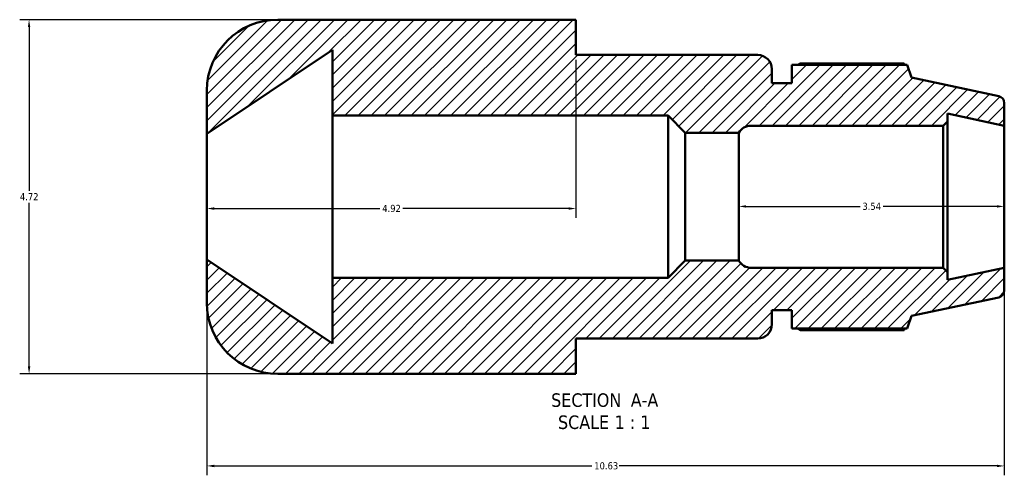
# Model space of a CAD drawing. Header units: inches. Extents: x 0.1 to 45.6, y -12 to 29.5.
# Tile 1 of 7: x 11.1 to 24.2, y -12 to -5.9. Entities that reach past the tile are written whole.
import ezdxf

# ---------------------------------------------------------------- set-up
doc = ezdxf.new("R2010")
doc.units = ezdxf.units.IN
doc.header["$MEASUREMENT"] = 0
for name, color, linetype, lineweight in [('Dimension (ANSI)', 7, 'Continuous', 25), ('Hatch (ANSI)', 7, 'Continuous', 18), ('Symbol (ANSI)', 7, 'Continuous', 25), ('Visible (ANSI)', 7, 'Continuous', 50)]:
    doc.layers.add(name, color=color, linetype=linetype, lineweight=lineweight)
doc.styles.add('Label Text (ANSI)', font='tahoma.ttf')
doc.styles.add('Note Text (ANSI)', font='tahoma.ttf')
doc.dimstyles.new('Default (ANSI)', dxfattribs={"dimtxt": 0.094488, "dimasz": 0.098425, "dimexe": 0.125, "dimexo": 0.0625, "dimgap": 0.031496, "dimtad": 0, "dimtih": 1, "dimtoh": 1, "dimrnd": 1e-08, "dimzin": 4, "dimdsep": 46, "dimtxsty": 'Note Text (ANSI)', "dimcen": 0.09, "dimdle": 0.393701, "dimclrd": 256, "dimclre": 256, "dimclrt": 5, "dimadec": 0, "dimazin": 1, "dimtfac": 1, "dimtofl": 0, "dimtmove": 0, "dimatfit": 3, "dimfxl": 1, "dimtolj": 1, "dimtzin": 4, "dimlwd": -1, "dimlwe": -1, "dimarcsym": 0})

# ---------------------------------------------------------------- blocks, each defined once
blk = doc.blocks.new('*D7')
at = {"layer": 'Defpoints', "color": 0, "transparency": 16777216}
for p in [(13.572, -9.137), (24.202, -9.246), (24.202, -11.887)]:
    blk.add_point(p, dxfattribs=at)
at = {"layer": 'Dimension (ANSI)', "transparency": 16777216}
for p, q in [((13.572, -9.199), (13.572, -12.012)), ((24.202, -9.308), (24.202, -12.012)), ((13.67, -11.887), (18.705, -11.887)), ((24.103, -11.887), (19.069, -11.887))]:
    blk.add_line(p, q, dxfattribs=at)
for points in [[(13.67, -11.871), (13.67, -11.904), (13.572, -11.887)], [(24.103, -11.871), (24.103, -11.904), (24.202, -11.887)]]:
    blk.add_solid(points, dxfattribs=at)
at = {"layer": 'Dimension (ANSI)', "color": 5, "transparency": 16777216, "insert": (18.736, -11.838), "char_height": 0.0945, "attachment_point": 1, "style": 'Note Text (ANSI)'}
blk.add_mtext('\\A1;10.63', dxfattribs=at)
blk = doc.blocks.new('*D8')
at = {"layer": 'Defpoints', "color": 0, "transparency": 16777216}
for p in [(14.516, -5.939), (11.202, -10.659), (14.516, -10.659)]:
    blk.add_point(p, dxfattribs=at)
at = {"layer": 'Dimension (ANSI)', "transparency": 16777216}
for p, q in [((14.453, -5.939), (11.077, -5.939)), ((11.202, -6.038), (11.202, -8.219)), ((11.202, -10.561), (11.202, -8.379)), ((14.453, -10.659), (11.077, -10.659))]:
    blk.add_line(p, q, dxfattribs=at)
for points in [[(11.186, -6.038), (11.219, -6.038), (11.202, -5.939)], [(11.186, -10.561), (11.219, -10.561), (11.202, -10.659)]]:
    blk.add_solid(points, dxfattribs=at)
at = {"layer": 'Dimension (ANSI)', "color": 5, "transparency": 16777216, "insert": (11.08, -8.251), "char_height": 0.0945, "attachment_point": 1, "style": 'Note Text (ANSI)'}
blk.add_mtext('\\A1;4.72', dxfattribs=at)
blk = doc.blocks.new('*D10')
at = {"layer": 'Defpoints', "color": 0, "transparency": 16777216}
for p in [(20.662, -8.299), (24.202, -8.299), (24.202, -8.428)]:
    blk.add_point(p, dxfattribs=at)
at = {"layer": 'Dimension (ANSI)', "transparency": 16777216}
for p, q in [((20.76, -8.428), (22.279, -8.428)), ((24.103, -8.428), (22.585, -8.428))]:
    blk.add_line(p, q, dxfattribs=at)
for points in [[(20.76, -8.412), (20.76, -8.444), (20.662, -8.428)], [(24.103, -8.412), (24.103, -8.444), (24.202, -8.428)]]:
    blk.add_solid(points, dxfattribs=at)
at = {"layer": 'Dimension (ANSI)', "color": 5, "transparency": 16777216, "insert": (22.31, -8.379), "char_height": 0.0945, "attachment_point": 1, "style": 'Note Text (ANSI)'}
blk.add_mtext('\\A1;3.54', dxfattribs=at)
blk = doc.blocks.new('*D11')
at = {"layer": 'Defpoints', "color": 0, "transparency": 16777216}
for p in [(18.492, -6.409), (13.572, -8.456), (13.572, -8.456)]:
    blk.add_point(p, dxfattribs=at)
at = {"layer": 'Dimension (ANSI)', "transparency": 16777216}
for p, q in [((18.492, -6.472), (18.492, -8.581)), ((13.67, -8.456), (15.878, -8.456)), ((18.393, -8.456), (16.185, -8.456))]:
    blk.add_line(p, q, dxfattribs=at)
for points in [[(13.67, -8.44), (13.67, -8.473), (13.572, -8.456)], [(18.393, -8.44), (18.393, -8.473), (18.492, -8.456)]]:
    blk.add_solid(points, dxfattribs=at)
at = {"layer": 'Dimension (ANSI)', "color": 5, "transparency": 16777216, "insert": (15.91, -8.407), "char_height": 0.0945, "attachment_point": 1, "style": 'Note Text (ANSI)'}
blk.add_mtext('\\A1;4.92', dxfattribs=at)

msp = doc.modelspace()

# ---------------------------------------------------------------- hatches: boundary and pattern name
at = {"layer": 'Hatch (ANSI)'}
h = msp.add_hatch(dxfattribs=at)
h.set_pattern_fill('ANSI31', color=256, style=0)
edge = h.paths.add_edge_path()
edge.add_ellipse((24.107, -9.548), major_axis=(0.0926, 0.0197), ratio=1, start_angle=270, end_angle=348)
edge.add_line((24.202, -9.548), (24.202, -9.246))
edge.add_line((24.202, -9.246), (23.443, -9.407))
edge.add_line((23.443, -9.407), (23.443, -9.303))
edge.add_line((23.443, -9.303), (23.386, -9.246))
edge.add_line((23.386, -9.246), (20.826, -9.246))
edge.add_ellipse((20.826, -9.057), major_axis=(-0.189, 0), ratio=1, start_angle=29.9352, end_angle=90, ccw=False)
edge.add_line((20.662, -9.151), (19.95, -9.151))
edge.add_line((19.95, -9.151), (19.72, -9.381))
edge.add_line((19.72, -9.381), (15.245, -9.381))
edge.add_line((15.245, -9.381), (15.245, -10.257))
edge.add_line((15.245, -10.257), (13.572, -9.137))
edge.add_line((13.572, -9.137), (13.572, -9.715))
edge.add_ellipse((14.516, -9.715), major_axis=(0, -0.944), ratio=1, start_angle=270, end_angle=360)
edge.add_line((14.516, -10.659), (18.114, -10.659))
edge.add_line((18.114, -10.659), (18.492, -10.659))
edge.add_line((18.492, -10.659), (18.492, -10.189))
edge.add_line((18.492, -10.189), (20.915, -10.189))
edge.add_ellipse((20.915, -10), major_axis=(0.189, 0), ratio=1, start_angle=270, end_angle=360)
edge.add_line((21.104, -10), (21.104, -9.811))
edge.add_line((21.104, -9.811), (21.37, -9.811))
edge.add_line((21.37, -9.811), (21.37, -10.057))
edge.add_line((21.37, -10.057), (22.908, -10.057))
edge.add_line((22.908, -10.057), (22.963, -9.888))
edge.add_line((22.963, -9.888), (24.127, -9.641))
edge = h.paths.add_edge_path()
edge.add_ellipse((24.107, -7.05), major_axis=(0, 0.0947), ratio=1, start_angle=270, end_angle=348)
edge.add_line((24.127, -6.958), (22.963, -6.71))
edge.add_line((22.963, -6.71), (22.908, -6.541))
edge.add_line((22.908, -6.541), (21.37, -6.541))
edge.add_line((21.37, -6.541), (21.37, -6.787))
edge.add_line((21.37, -6.787), (21.104, -6.787))
edge.add_line((21.104, -6.787), (21.104, -6.598))
edge.add_ellipse((20.915, -6.598), major_axis=(0, 0.189), ratio=1, start_angle=270, end_angle=360)
edge.add_line((20.915, -6.409), (18.492, -6.409))
edge.add_line((18.492, -6.409), (18.492, -5.939))
edge.add_line((18.492, -5.939), (18.114, -5.939))
edge.add_line((18.114, -5.939), (14.516, -5.939))
edge.add_ellipse((14.516, -6.883), major_axis=(-0.944, 0), ratio=1, start_angle=270, end_angle=360)
edge.add_line((13.572, -6.883), (13.572, -7.462))
edge.add_line((13.572, -7.462), (15.245, -6.341))
edge.add_line((15.245, -6.341), (15.245, -7.217))
edge.add_line((15.245, -7.217), (19.72, -7.217))
edge.add_line((19.72, -7.217), (19.95, -7.447))
edge.add_line((19.95, -7.447), (20.662, -7.447))
edge.add_ellipse((20.826, -7.541), major_axis=(0.094, 0.164), ratio=1, start_angle=29.9352, end_angle=90, ccw=False)
edge.add_line((20.826, -7.352), (23.386, -7.352))
edge.add_line((23.386, -7.352), (23.443, -7.295))
edge.add_line((23.443, -7.295), (23.443, -7.191))
edge.add_line((23.443, -7.191), (24.202, -7.352))
edge.add_line((24.202, -7.352), (24.202, -7.05))

# ---------------------------------------------------------------- linework, layer by layer
at = {"layer": 'Visible (ANSI)'}
for p, q in [((18.114, -5.939), (14.516, -5.939)), ((18.492, -5.939), (18.114, -5.939)), ((18.492, -6.409), (18.492, -5.939)), ((13.572, -7.462), (15.245, -6.341)), ((15.245, -6.341), (15.245, -7.217)), ((20.915, -6.409), (18.492, -6.409)), ((22.908, -6.541), (21.37, -6.541)), ((21.37, -6.541), (21.37, -6.787)), ((22.865, -6.521), (21.483, -6.521)), ((22.963, -6.71), (22.908, -6.541)), ((21.104, -6.787), (21.104, -6.598)), ((21.37, -6.787), (21.104, -6.787)), ((24.127, -6.958), (22.963, -6.71)), ((13.572, -6.883), (13.572, -7.462)), ((24.202, -7.352), (24.202, -7.05)), ((15.245, -7.217), (19.72, -7.217)), ((15.245, -9.381), (15.245, -7.217)), ((19.72, -7.217), (19.95, -7.447)), ((19.72, -9.381), (19.72, -7.217)), ((23.443, -7.295), (23.443, -7.191)), ((23.443, -7.191), (24.202, -7.352)), ((23.386, -7.352), (23.443, -7.295)), ((23.443, -9.303), (23.443, -7.295)), ((13.572, -9.137), (13.572, -7.462)), ((19.95, -7.447), (20.662, -7.447)), ((19.95, -9.151), (19.95, -7.447)), ((20.662, -9.151), (20.662, -7.447)), ((20.826, -7.352), (23.386, -7.352)), ((23.386, -7.352), (23.386, -9.246)), ((24.202, -9.246), (24.202, -7.352)), ((15.245, -10.257), (13.572, -9.137)), ((13.572, -9.137), (13.572, -9.715)), ((19.95, -9.151), (19.72, -9.381)), ((20.662, -9.151), (19.95, -9.151)), ((23.386, -9.246), (20.826, -9.246)), ((23.443, -9.303), (23.386, -9.246)), ((24.202, -9.246), (23.443, -9.407)), ((23.443, -9.407), (23.443, -9.303)), ((24.202, -9.548), (24.202, -9.246)), ((19.72, -9.381), (15.245, -9.381)), ((15.245, -9.381), (15.245, -10.257)), ((22.963, -9.888), (24.127, -9.641)), ((21.104, -10), (21.104, -9.811)), ((21.104, -9.811), (21.37, -9.811)), ((21.37, -9.811), (21.37, -10.057)), ((22.908, -10.057), (22.963, -9.888)), ((21.37, -10.057), (22.908, -10.057)), ((21.483, -10.077), (22.865, -10.077)), ((18.492, -10.659), (18.492, -10.189)), ((18.492, -10.189), (20.915, -10.189)), ((14.516, -10.659), (18.114, -10.659)), ((18.114, -10.659), (18.492, -10.659))]:
    msp.add_line(p, q, dxfattribs=at)
for centre, radius, start, end in [((14.516, -6.883), 0.944, 90, 180), ((20.915, -6.598), 0.189, 0, 90), ((24.107, -7.05), 0.0947, 0, 78), ((20.826, -7.541), 0.189, 90, 150.0648), ((20.826, -9.057), 0.189, 209.9352, 270), ((24.107, -9.548), 0.0947, 282, 0), ((14.516, -9.715), 0.944, 180, 270), ((20.915, -10), 0.189, 270, 0)]:
    msp.add_arc(centre, radius, start, end, dxfattribs=at)
for points, weights in [([(21.45, -6.541), (21.467, -6.531), (21.483, -6.521)], [1.01079122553, 1.01269404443, 1.01445012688]), ([(22.876, -6.541), (22.87, -6.531), (22.865, -6.521)], [1.00145671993, 1.00080223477, 1]), ([(21.483, -10.077), (21.467, -10.067), (21.45, -10.057)], [1.01445012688, 1.01269404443, 1.01079122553]), ([(22.865, -10.077), (22.87, -10.067), (22.876, -10.057)], [1, 1.00080223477, 1.00145671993])]:
    msp.add_rational_spline(points, weights, degree=2, dxfattribs=at)

# ---------------------------------------------------------------- texts
at = {"layer": 'Symbol (ANSI)', "char_height": 0.18, "attachment_point": 7, "style": 'Label Text (ANSI)'}
for s, insert in [('SECTION', (18.161, -11.103)), (' A-A', (19.155, -11.099)), ('SCALE', (18.253, -11.398)), (' 1 : 1', (18.941, -11.395))]:
    msp.add_mtext(s, dxfattribs=dict(at, insert=insert))

# ---------------------------------------------------------------- dimensions: what is measured, and where the dimension line sits
at = {"layer": 'Dimension (ANSI)'}
for base, p1, p2, angle, override, picture, middle in [((11.202, -10.659), (14.516, -5.939), (14.516, -10.659), 90, {"dimgap": 0.031496, "dimdec": 2, "dimtol": 0, "dimlim": 0, "dimtp": 0, "dimtm": 0, "dimtdec": 2, "dimatfit": 1}, '*D8', (11.202, -8.299)), ((24.202, -8.428), (20.662, -8.299), (24.202, -8.299), 180, {"dimgap": 0.031496, "dimtih": 0, "dimtoh": 0, "dimdec": 2, "dimse1": 1, "dimse2": 1, "dimtol": 0, "dimlim": 0, "dimtp": 0, "dimtm": 0, "dimtdec": 2, "dimatfit": 1}, '*D10', (22.432, -8.428)), ((24.202, -11.887), (13.572, -9.137), (24.202, -9.246), 180, {"dimgap": 0.031496, "dimtih": 0, "dimtoh": 0, "dimdec": 2, "dimtol": 0, "dimlim": 0, "dimtp": 0, "dimtm": 0, "dimtdec": 2, "dimatfit": 1}, '*D7', (18.887, -11.887))]:
    dim = msp.add_linear_dim(base=base, p1=p1, p2=p2, angle=angle, dimstyle='Default (ANSI)', override=override, dxfattribs=at)
    dim.commit()
    dim.dimension.update_dxf_attribs({"geometry": picture, "text_midpoint": middle, "dimtype": 160})
dim = msp.add_linear_dim(base=(13.572, -8.456), p1=(18.492, -6.409), p2=(13.572, -8.456), dimstyle='Default (ANSI)', override={"dimgap": 0.031496, "dimtih": 0, "dimtoh": 0, "dimdec": 2, "dimse2": 1, "dimtol": 0, "dimlim": 0, "dimtp": 0, "dimtm": 0, "dimtdec": 2, "dimatfit": 1}, dxfattribs=at)
dim.commit()
dim.dimension.update_dxf_attribs({"geometry": '*D11', "text_midpoint": (16.032, -8.456), "dimtype": 160})

doc.saveas('drawing.dxf')
